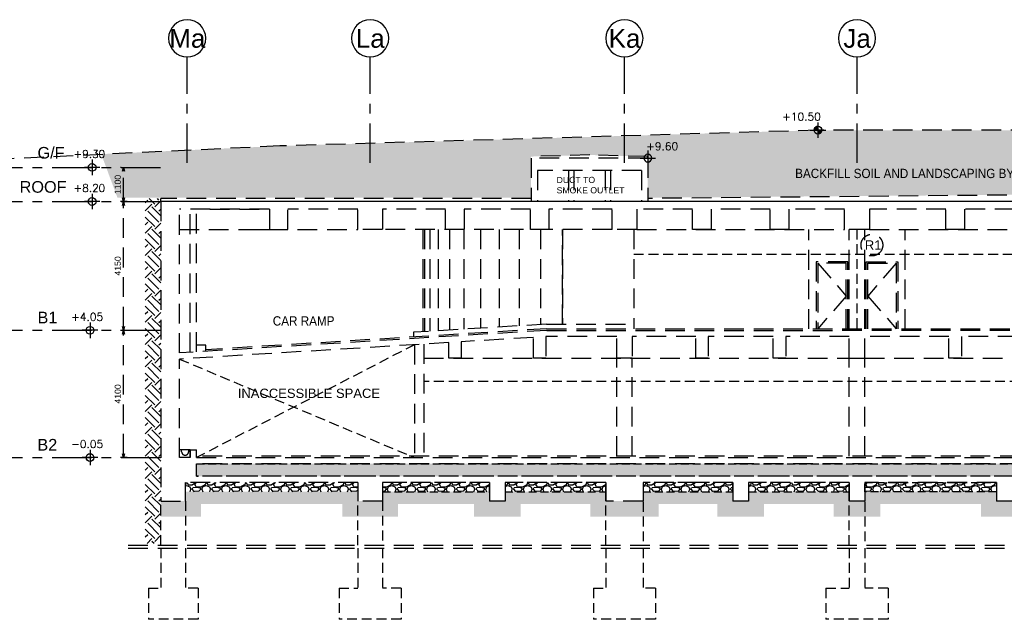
# Model space of a CAD drawing. Header units: millimetres. Extents: x 113048 to 489828, y -130780 to 23393.
# Tile 78 of 98: x 364290 to 396041, y -69226 to -49904. Entities that reach past the tile are written whole.
import ezdxf

# ---------------------------------------------------------------- set-up
doc = ezdxf.new("R2010")
doc.units = ezdxf.units.MM
doc.header["$LTSCALE"] = 100
for name, pattern in [('DASHDOT', [1, 0.5, -0.25, 0, -0.25]), ('Grid Line', [22.225, 12.7, -3.175, 3.175, -3.175]), ('Hidden', [9.525, 6.35, -3.175]), ('HIDDEN2', [4.7625, 3.175, -1.5875])]:
    doc.linetypes.add(name, pattern=pattern)
for name, color, linetype in [('+C-160', 160, 'Hidden'), ('DLN020__', 6, 'DASHDOT'), ('LEVEL', 7, 'Continuous')]:
    doc.layers.add(name, color=color, linetype=linetype)
doc.styles.add('romans', font='romans.shx')
doc.styles.add('Swis721tBT', font='swissl.ttf')
doc.styles.add('SWISS MD BT', font='swiss.ttf')
doc.dimstyles.new('INTDIM', dxfattribs={"dimtxt": 200, "dimasz": 125, "dimexe": 100, "dimexo": 150, "dimgap": 80, "dimtad": 1, "dimdec": 0, "dimzin": 9, "dimdsep": 46, "dimtxsty": 'Swis721tBT', "dimblk": 'OPEN30', "dimcen": -125, "dimclrd": 256, "dimclre": 256, "dimclrt": 2, "dimaunit": 1, "dimadec": 1, "dimazin": 0, "dimtfac": 0.444444, "dimtdec": 0, "dimtix": 1, "dimtmove": 2, "dimatfit": 3, "dimldrblk": 'OPEN30', "dimfxl": 0, "dimtolj": 1, "dimlwd": -1, "dimlwe": -1, "dimarcsym": 0})

# ---------------------------------------------------------------- blocks, each defined once
blk = doc.blocks.new('SECTION B-B_OLD')
at = {"layer": '+C-160'}
h = blk.add_hatch(dxfattribs=at)
h.set_pattern_fill('EARTH', color=256, scale=80, angle=45)
h.set_pattern_definition([(45, (-62666165.2, 1166790508.9), (3e-09, 718.42048969), [508, -508]), (45, (-62666299.9, 1166790643.6), (3e-09, 718.42048969), [508, -508]), (45, (-62666434.6, 1166790778.3), (3e-09, 718.42048969), [508, -508]), (135, (-62666434.6, 1166790868.1), (-718.42048969, 3e-09), [508, -508]), (135, (-62666299.9, 1166791002.8), (-718.42048969, 3e-09), [508, -508]), (135, (-62666165.2, 1166791137.53), (-718.42048969, 3e-09), [508, -508])])
h.paths.add_polyline_path([(164825, -54314), (169975, -54264), (169975, -55485), (195725, -55642), (195725, -54742), (203775, -54639), (203775, -54092), (211425, -53995), (211426, -53782), (211676, -53479), (202966, -53541), (202966, -54344), (199580, -54344), (199580, -53541), (188487, -53566), (188487, -53961), (188093, -53942), (188093, -54344), (187562, -54344), (187343, -54143), (181136, -54143), (180917, -54344), (179886, -54344), (179886, -53946), (170355, -53474), (151105, -53464), (133760, -53972), (128004, -54235), (128528, -55642), (141869, -55642), (141859, -54314), (143749, -54264), (145629, -54314), (145629, -55642), (164826, -55485)])
h = blk.add_hatch(dxfattribs=at)
h.set_pattern_fill('EARTH', color=256, scale=80, angle=45)
h.set_pattern_definition([(45, (133272.53, 4139), (3e-09, 718.4205), [508, -508]), (45, (133137.8, 4273.7), (3e-09, 718.4205), [508, -508]), (45, (133003.1, 4408.4), (3e-09, 718.4205), [508, -508]), (135, (133003.1, 4498.2), (-718.4205, 3e-09), [508, -508]), (135, (133137.8, 4632.9), (-718.4205, 3e-09), [508, -508]), (135, (133272.53, 4767.6), (-718.4205, 3e-09), [508, -508])])
h.paths.add_polyline_path([(129425, -55664), (129925, -55664), (129925, -66784), (129425, -66784)])
h = blk.add_hatch(dxfattribs=at)
h.set_pattern_fill('AR-SAND', color=256, scale=2, angle=-0.3502)
h.set_pattern_definition([(168.5, (30725.495, -64063.53), (-71.773542, -66.631913), [0, -77.216, 0, -86.36, 0, -82.55]), (138.5, (30725.5, -64063.53), (-167.18172, -26.20401), [0, -41.656, 0, -69.596, 0, -26.67]), (98.5, (30766.49, -64110.68), (-104.00447, 119.20533), [0, -25.4, 0, -91.44, 0, -119.38]), (88.5, (30766.49, -64110.68), (-133.837, 86.00171), [0, -12.7, 0, -59.944, 0, -68.58])])
h.paths.add_polyline_path([(215726, -64614), (131075, -64614), (131075, -64214), (215726, -64214)])
h = blk.add_hatch(dxfattribs=at)
h.set_pattern_fill('GRAVEL', color=256, scale=25)
h.set_pattern_definition([(228.01279, (194229.35, 4174), (-5080, -5715), [85.4304, -8457.621]), (184.96974, (194172.202, 4110.5), (7619.999997, 635.000036), [146.601, -14513.5122]), (132.510447, (194026.15, 4097.8), (6350.000003, -6984.999998), [103.3704, -10233.6807]), (267.27369, (193778.502, 3939.05), (635.000001, 12700), [133.501, -13216.6094]), (292.833654, (193772.152, 3805.7), (-3175, 7620), [130.9084, -12959.952]), (357.27369, (193822.952, 3685.05), (-12700, 635.000001), [133.501, -13216.6094]), (37.69424, (193956.302, 3678.7), (-8254.9999997, -6350.0000004), [176.5484, -17478.279]), (72.255328, (194096.002, 3786.65), (4445.000001, 13969.9999996), [166.68, -16501.314]), (121.429566, (194146.802, 3945.4), (-5080.000001, 8255), [133.9532, -13261.3864]), (175.23636, (194076.95, 4059.7), (6985, -635), [152.9283, -7493.4842]), (222.397438, (193924.552, 4072.4), (-7620, -6985.0000002), [197.7695, -19579.193]), (138.814075, (194407.15, 3932.7), (-4445, 3810), [67.501, -6682.6415]), (171.469234, (194356.352, 3977.15), (8255, -1269.999999), [128.4205, -12713.6597]), (225, (194229.35, 3996.2), (-2e-09, -635), [89.8023, -808.2233]), (203.19859, (194184.9, 4072.4), (3175, 1270), [48.3603, -4787.6556]), (291.80141, (194140.45, 4053.35), (-635, 1905), [68.3914, -3351.1882]), (30.96376, (194165.85, 3989.85), (1905, 1270), [111.08, -3591.5745]), (161.56505, (194261.1, 4047), (1270, -635), [80.3218, -1927.7245]), (16.38954, (193772.15, 4053.35), (6350, 1905), [112.522, -11139.7067]), (70.346176, (193880.1, 4085.1), (-2540, -6985), [94.3997, -9345.554]), (293.19859, (194261.1, 4174), (-1270, 3175), [96.72, -4739.296]), (343.61046, (194299.2, 4085.1), (-6350, 1905), [112.522, -11139.7067]), (339.443955, (193772.15, 3659.65), (-3175, 1270), [108.509, -5316.9336]), (294.77514, (193873.75, 3621.55), (-3175.000004, 6984.999998), [90.918, -9000.8983]), (66.80141, (194267.45, 3539), (1270, 3175), [96.72, -4739.296]), (17.354025, (194305.55, 3627.9), (-8255, -2540), [106.4457, -10538.094]), (69.443955, (193956.3, 3539), (-1270, -3175), [54.2544, -5371.188]), (101.30993, (194229.35, 3539), (-635, 2540), [32.3786, -3205.4987]), (165.96376, (194223, 3570.75), (1905, -635), [130.9084, -2487.2636]), (186.009006, (194096.002, 3602.5), (6350, 635), [121.3167, -12010.3412]), (303.69007, (194165.85, 3932.7), (-635, 1270), [91.581, -2197.944]), (353.157227, (194216.652, 3856.5), (10795, -1269.9999995), [159.8892, -15829.0023]), (60.945396, (194375.4, 3837.45), (-2540, -4445), [65.377, -6472.348]), (90, (194407.15, 3894.6), (-635, 635), [38.1, -596.9]), (120.256437, (194083.3, 3621.55), (2540, -4445), [88.2167, -8733.485]), (48.01279, (194038.85, 3697.75), (5080, 5715), [170.8607, -8372.1905]), (360, (194153.15, 3824.75), (635, 635), [165.1, -469.9]), (325.304846, (194318.25, 3824.75), (6350.000002, -4444.999997), [100.4024, -9939.829]), (254.0546, (194400.8, 3767.6), (-635, -2540), [92.4573, -4530.4125]), (207.645975, (194375.402, 3678.7), (-12065.0000005, -6349.999999), [150.5363, -14903.116]), (175.42608, (194242.052, 3608.85), (-8255, 635), [159.2574, -15766.4616])])
h.paths.add_polyline_path([(130725, -65114), (136275, -65114), (136275, -64814), (130725, -64814)])
h = blk.add_hatch(dxfattribs=at)
h.set_pattern_fill('GRAVEL', color=256, scale=25)
h.set_pattern_definition([(228.01279, (157029.718, 4174), (-5080, -5715), [85.4304, -8457.621]), (184.96974, (156972.568, 4110.5), (7619.999997, 635.000036), [146.601, -14513.512]), (132.51045, (156826.518, 4097.8), (6350.000003, -6984.999998), [103.3704, -10233.6807]), (267.27369, (156578.868, 3939.05), (635.000001, 12700), [133.501, -13216.6094]), (292.833654, (156572.518, 3805.7), (-3175, 7620), [130.9084, -12959.952]), (357.27369, (156623.318, 3685.05), (-12700, 635.000001), [133.501, -13216.6094]), (37.69424, (156756.668, 3678.7), (-8255, -6350.0000004), [176.5484, -17478.279]), (72.25533, (156896.368, 3786.65), (4445.000001, 13970), [166.68, -16501.314]), (121.429566, (156947.168, 3945.4), (-5080.000001, 8255), [133.9532, -13261.3864]), (175.23636, (156877.32, 4059.7), (6985, -635), [152.9283, -7493.484]), (222.397438, (156724.918, 4072.4), (-7620, -6985), [197.7695, -19579.193]), (138.814075, (157207.52, 3932.7), (-4445, 3810), [67.501, -6682.6415]), (171.469234, (157156.718, 3977.15), (8255, -1269.999999), [128.4205, -12713.6597]), (225, (157029.7, 3996.2), (-2e-09, -635), [89.8023, -808.2233]), (203.19859, (156985.27, 4072.4), (3175, 1270), [48.3603, -4787.6556]), (291.80141, (156940.82, 4053.35), (-635, 1905), [68.3914, -3351.188]), (30.96376, (156966.22, 3989.85), (1905, 1270), [111.08, -3591.5745]), (161.56505, (157061.47, 4047), (1270, -635), [80.322, -1927.7245]), (16.38954, (156572.518, 4053.35), (6350, 1905), [112.522, -11139.7067]), (70.346176, (156680.468, 4085.1), (-2540, -6985), [94.3997, -9345.554]), (293.19859, (157061.47, 4174), (-1270, 3175), [96.72, -4739.296]), (343.61046, (157099.568, 4085.1), (-6350, 1905), [112.522, -11139.7067]), (339.44395, (156572.52, 3659.65), (-3175, 1270), [108.509, -5316.9336]), (294.77514, (156674.118, 3621.55), (-3175.000004, 6984.999998), [90.918, -9000.8983]), (66.80141, (157067.82, 3539), (1270, 3175), [96.72, -4739.296]), (17.354025, (157105.918, 3627.9), (-8255, -2540), [106.4457, -10538.094]), (69.44395, (156756.67, 3539), (-1270, -3175), [54.2544, -5371.188]), (101.30993, (157029.72, 3539), (-635, 2540), [32.3786, -3205.499]), (165.96376, (157023.37, 3570.75), (1905, -635), [130.9084, -2487.2636]), (186.009006, (156896.368, 3602.5), (6350, 635), [121.3167, -12010.341]), (303.69007, (156966.22, 3932.7), (-635, 1270), [91.581, -2197.944]), (353.157227, (157017.018, 3856.5), (10795, -1269.9999995), [159.889, -15829.0023]), (60.9454, (157175.77, 3837.45), (-2540, -4445), [65.377, -6472.348]), (90, (157207.5, 3894.6), (-635, 635), [38.1, -596.9]), (120.25644, (156883.668, 3621.55), (2540, -4445), [88.2167, -8733.485]), (48.01279, (156839.218, 3697.75), (5080, 5715), [170.8607, -8372.1905]), (360, (156953.5, 3824.75), (635, 635), [165.1, -469.9]), (325.304846, (157118.618, 3824.75), (6350.000002, -4444.999997), [100.4024, -9939.829]), (254.0546, (157201.17, 3767.6), (-635, -2540), [92.4573, -4530.4125]), (207.645975, (157175.768, 3678.7), (-12065, -6349.999999), [150.5363, -14903.116]), (175.42608, (157042.418, 3608.85), (-8255, 635), [159.2574, -15766.4616])])
h.paths.add_polyline_path([(137075, -65114), (140526, -65114), (140526, -64814), (137075, -64814)])
h = blk.add_hatch(dxfattribs=at)
h.set_pattern_fill('GRAVEL', color=256, scale=25)
h.set_pattern_definition([(228.01279, (160779.725, 4174), (-5080, -5715), [85.4304, -8457.621]), (184.96974, (160722.575, 4110.5), (7619.999997, 635.000036), [146.601, -14513.512]), (132.51045, (160576.525, 4097.8), (6350.000003, -6984.999998), [103.3704, -10233.6807]), (267.27369, (160328.875, 3939.05), (635.000001, 12700), [133.501, -13216.6094]), (292.833654, (160322.525, 3805.7), (-3175, 7620), [130.9084, -12959.952]), (357.27369, (160373.325, 3685.05), (-12700, 635.000001), [133.501, -13216.6094]), (37.69424, (160506.675, 3678.7), (-8255, -6350.0000004), [176.5484, -17478.279]), (72.25533, (160646.375, 3786.65), (4445.000001, 13970), [166.68, -16501.314]), (121.429566, (160697.175, 3945.4), (-5080.000001, 8255), [133.9532, -13261.3864]), (175.23636, (160627.325, 4059.7), (6985, -635), [152.9283, -7493.484]), (222.397438, (160474.925, 4072.4), (-7620, -6985), [197.7695, -19579.193]), (138.814075, (160957.525, 3932.7), (-4445, 3810), [67.501, -6682.6415]), (171.469234, (160906.725, 3977.15), (8255, -1269.999999), [128.4205, -12713.6597]), (225, (160779.73, 3996.2), (-2e-09, -635), [89.8023, -808.2233]), (203.19859, (160735.275, 4072.4), (3175, 1270), [48.3603, -4787.6556]), (291.80141, (160690.83, 4053.35), (-635, 1905), [68.3914, -3351.188]), (30.96376, (160716.23, 3989.85), (1905, 1270), [111.08, -3591.5745]), (161.56505, (160811.48, 4047), (1270, -635), [80.322, -1927.7245]), (16.38954, (160322.525, 4053.35), (6350, 1905), [112.522, -11139.7067]), (70.346176, (160430.475, 4085.1), (-2540, -6985), [94.3997, -9345.554]), (293.19859, (160811.475, 4174), (-1270, 3175), [96.72, -4739.296]), (343.61046, (160849.575, 4085.1), (-6350, 1905), [112.522, -11139.7067]), (339.44395, (160322.525, 3659.65), (-3175, 1270), [108.509, -5316.9336]), (294.77514, (160424.125, 3621.55), (-3175.000004, 6984.999998), [90.918, -9000.8983]), (66.80141, (160817.825, 3539), (1270, 3175), [96.72, -4739.296]), (17.354025, (160855.925, 3627.9), (-8255, -2540), [106.4457, -10538.094]), (69.44395, (160506.675, 3539), (-1270, -3175), [54.2544, -5371.188]), (101.30993, (160779.73, 3539), (-635, 2540), [32.3786, -3205.499]), (165.96376, (160773.38, 3570.75), (1905, -635), [130.9084, -2487.2636]), (186.009006, (160646.375, 3602.5), (6350, 635), [121.3167, -12010.341]), (303.69007, (160716.23, 3932.7), (-635, 1270), [91.581, -2197.944]), (353.157227, (160767.025, 3856.5), (10795, -1269.9999995), [159.889, -15829.0023]), (60.9454, (160925.775, 3837.45), (-2540, -4445), [65.377, -6472.348]), (90, (160957.5, 3894.6), (-635, 635), [38.1, -596.9]), (120.25644, (160633.675, 3621.55), (2540, -4445), [88.2167, -8733.485]), (48.01279, (160589.225, 3697.75), (5080, 5715), [170.8607, -8372.1905]), (360, (160703.5, 3824.75), (635, 635), [165.1, -469.9]), (325.304846, (160868.625, 3824.75), (6350.000002, -4444.999997), [100.4024, -9939.829]), (254.0546, (160951.175, 3767.6), (-635, -2540), [92.4573, -4530.4125]), (207.645975, (160925.775, 3678.7), (-12065, -6349.999999), [150.5363, -14903.116]), (175.42608, (160792.425, 3608.85), (-8255, 635), [159.2574, -15766.4616])])
h.paths.add_polyline_path([(141026, -65114), (144275, -65114), (144275, -64814), (141026, -64814)])
h = blk.add_hatch(dxfattribs=at)
h.set_pattern_fill('GRAVEL', color=256, scale=25)
h.set_pattern_definition([(228.01279, (165229.718, 4174), (-5080, -5715), [85.4304, -8457.621]), (184.96974, (165172.568, 4110.5), (7619.999997, 635.000036), [146.601, -14513.512]), (132.51045, (165026.518, 4097.8), (6350.000003, -6984.999998), [103.3704, -10233.6807]), (267.27369, (164778.868, 3939.05), (635.000001, 12700), [133.501, -13216.6094]), (292.833654, (164772.518, 3805.7), (-3175, 7620), [130.9084, -12959.952]), (357.27369, (164823.318, 3685.05), (-12700, 635.000001), [133.501, -13216.6094]), (37.69424, (164956.668, 3678.7), (-8255, -6350.0000004), [176.5484, -17478.279]), (72.25533, (165096.368, 3786.65), (4445.000001, 13970), [166.68, -16501.314]), (121.429566, (165147.168, 3945.4), (-5080.000001, 8255), [133.9532, -13261.3864]), (175.23636, (165077.32, 4059.7), (6985, -635), [152.9283, -7493.484]), (222.397438, (164924.918, 4072.4), (-7620, -6985), [197.7695, -19579.193]), (138.814075, (165407.52, 3932.7), (-4445, 3810), [67.501, -6682.6415]), (171.469234, (165356.718, 3977.15), (8255, -1269.999999), [128.4205, -12713.6597]), (225, (165229.7, 3996.2), (-2e-09, -635), [89.8023, -808.2233]), (203.19859, (165185.27, 4072.4), (3175, 1270), [48.3603, -4787.6556]), (291.80141, (165140.82, 4053.35), (-635, 1905), [68.3914, -3351.188]), (30.96376, (165166.22, 3989.85), (1905, 1270), [111.08, -3591.5745]), (161.56505, (165261.47, 4047), (1270, -635), [80.322, -1927.7245]), (16.38954, (164772.518, 4053.35), (6350, 1905), [112.522, -11139.7067]), (70.346176, (164880.468, 4085.1), (-2540, -6985), [94.3997, -9345.554]), (293.19859, (165261.47, 4174), (-1270, 3175), [96.72, -4739.296]), (343.61046, (165299.568, 4085.1), (-6350, 1905), [112.522, -11139.7067]), (339.44395, (164772.52, 3659.65), (-3175, 1270), [108.509, -5316.9336]), (294.77514, (164874.118, 3621.55), (-3175.000004, 6984.999998), [90.918, -9000.8983]), (66.80141, (165267.82, 3539), (1270, 3175), [96.72, -4739.296]), (17.354025, (165305.918, 3627.9), (-8255, -2540), [106.4457, -10538.094]), (69.44395, (164956.67, 3539), (-1270, -3175), [54.2544, -5371.188]), (101.30993, (165229.72, 3539), (-635, 2540), [32.3786, -3205.499]), (165.96376, (165223.37, 3570.75), (1905, -635), [130.9084, -2487.2636]), (186.009006, (165096.368, 3602.5), (6350, 635), [121.3167, -12010.341]), (303.69007, (165166.22, 3932.7), (-635, 1270), [91.581, -2197.944]), (353.157227, (165217.018, 3856.5), (10795, -1269.9999995), [159.889, -15829.0023]), (60.9454, (165375.77, 3837.45), (-2540, -4445), [65.377, -6472.348]), (90, (165407.5, 3894.6), (-635, 635), [38.1, -596.9]), (120.25644, (165083.668, 3621.55), (2540, -4445), [88.2167, -8733.485]), (48.01279, (165039.218, 3697.75), (5080, 5715), [170.8607, -8372.1905]), (360, (165153.5, 3824.75), (635, 635), [165.1, -469.9]), (325.304846, (165318.618, 3824.75), (6350.000002, -4444.999997), [100.4024, -9939.829]), (254.0546, (165401.17, 3767.6), (-635, -2540), [92.4573, -4530.4125]), (207.645975, (165375.768, 3678.7), (-12065, -6349.999999), [150.5363, -14903.116]), (175.42608, (165242.418, 3608.85), (-8255, 635), [159.2574, -15766.4616])])
h.paths.add_polyline_path([(145475, -65114), (148376, -65114), (148376, -64814), (145475, -64814)])
h = blk.add_hatch(dxfattribs=at)
h.set_pattern_fill('GRAVEL', color=256, scale=25)
h.set_pattern_definition([(228.01279, (168629.904, 4174), (-5080, -5715), [85.4304, -8457.621]), (184.96974, (168572.754, 4110.5), (7619.999997, 635.000036), [146.601, -14513.512]), (132.51045, (168426.704, 4097.8), (6350.000003, -6984.999998), [103.3704, -10233.6807]), (267.27369, (168179.054, 3939.05), (635.000001, 12700), [133.501, -13216.6094]), (292.833654, (168172.704, 3805.7), (-3175, 7620), [130.9084, -12959.952]), (357.27369, (168223.504, 3685.05), (-12700, 635.000001), [133.501, -13216.6094]), (37.69424, (168356.854, 3678.7), (-8255, -6350.0000004), [176.5484, -17478.279]), (72.25533, (168496.554, 3786.65), (4445.000001, 13970), [166.68, -16501.314]), (121.429566, (168547.354, 3945.4), (-5080.000001, 8255), [133.9532, -13261.3864]), (175.23636, (168477.504, 4059.7), (6985, -635), [152.9283, -7493.484]), (222.397438, (168325.104, 4072.4), (-7620, -6985), [197.7695, -19579.193]), (138.814075, (168807.704, 3932.7), (-4445, 3810), [67.501, -6682.6415]), (171.469234, (168756.904, 3977.15), (8255, -1269.999999), [128.4205, -12713.6597]), (225, (168629.9, 3996.2), (-2e-09, -635), [89.8023, -808.2233]), (203.19859, (168585.454, 4072.4), (3175, 1270), [48.3603, -4787.6556]), (291.80141, (168541, 4053.35), (-635, 1905), [68.3914, -3351.188]), (30.96376, (168566.4, 3989.85), (1905, 1270), [111.08, -3591.5745]), (161.56505, (168661.65, 4047), (1270, -635), [80.322, -1927.7245]), (16.38954, (168172.704, 4053.35), (6350, 1905), [112.522, -11139.7067]), (70.346176, (168280.654, 4085.1), (-2540, -6985), [94.3997, -9345.554]), (293.19859, (168661.654, 4174), (-1270, 3175), [96.72, -4739.296]), (343.61046, (168699.754, 4085.1), (-6350, 1905), [112.522, -11139.7067]), (339.44395, (168172.704, 3659.65), (-3175, 1270), [108.509, -5316.9336]), (294.77514, (168274.304, 3621.55), (-3175.000004, 6984.999998), [90.918, -9000.8983]), (66.80141, (168668.004, 3539), (1270, 3175), [96.72, -4739.296]), (17.354025, (168706.104, 3627.9), (-8255, -2540), [106.4457, -10538.094]), (69.44395, (168356.854, 3539), (-1270, -3175), [54.2544, -5371.188]), (101.30993, (168629.9, 3539), (-635, 2540), [32.3786, -3205.499]), (165.96376, (168623.55, 3570.75), (1905, -635), [130.9084, -2487.2636]), (186.009006, (168496.554, 3602.5), (6350, 635), [121.3167, -12010.341]), (303.69007, (168566.4, 3932.7), (-635, 1270), [91.581, -2197.944]), (353.157227, (168617.204, 3856.5), (10795, -1269.9999995), [159.889, -15829.0023]), (60.9454, (168775.954, 3837.45), (-2540, -4445), [65.377, -6472.348]), (90, (168807.7, 3894.6), (-635, 635), [38.1, -596.9]), (120.25644, (168483.854, 3621.55), (2540, -4445), [88.2167, -8733.485]), (48.01279, (168439.404, 3697.75), (5080, 5715), [170.8607, -8372.1905]), (360, (168553.7, 3824.75), (635, 635), [165.1, -469.9]), (325.304846, (168718.804, 3824.75), (6350.000002, -4444.999997), [100.4024, -9939.829]), (254.0546, (168801.35, 3767.6), (-635, -2540), [92.4573, -4530.4125]), (207.645975, (168775.954, 3678.7), (-12065, -6349.999999), [150.5363, -14903.116]), (175.42608, (168642.604, 3608.85), (-8255, 635), [159.2574, -15766.4616])])
h.paths.add_polyline_path([(148876, -65114), (152125, -65114), (152125, -64814), (148876, -64814)])
h = blk.add_hatch(dxfattribs=at)
h.set_pattern_fill('GRAVEL', color=256, scale=25)
h.set_pattern_definition([(228.01279, (177129.717, 4174), (-5080, -5715), [85.4304, -8457.621]), (184.96974, (177072.567, 4110.5), (7619.999997, 635.000036), [146.601, -14513.512]), (132.51045, (176926.517, 4097.8), (6350.000003, -6984.999998), [103.3704, -10233.6807]), (267.27369, (176678.867, 3939.05), (635.000001, 12700), [133.501, -13216.6094]), (292.833654, (176672.517, 3805.7), (-3175, 7620), [130.9084, -12959.952]), (357.27369, (176723.317, 3685.05), (-12700, 635.000001), [133.501, -13216.6094]), (37.69424, (176856.667, 3678.7), (-8255, -6350.0000004), [176.5484, -17478.279]), (72.25533, (176996.367, 3786.65), (4445.000001, 13970), [166.68, -16501.314]), (121.429566, (177047.167, 3945.4), (-5080.000001, 8255), [133.9532, -13261.3864]), (175.23636, (176977.32, 4059.7), (6985, -635), [152.9283, -7493.484]), (222.397438, (176824.917, 4072.4), (-7620, -6985), [197.7695, -19579.193]), (138.814075, (177307.52, 3932.7), (-4445, 3810), [67.501, -6682.6415]), (171.469234, (177256.717, 3977.15), (8255, -1269.999999), [128.4205, -12713.6597]), (225, (177129.7, 3996.2), (-2e-09, -635), [89.8023, -808.2233]), (203.19859, (177085.27, 4072.4), (3175, 1270), [48.3603, -4787.6556]), (291.80141, (177040.82, 4053.35), (-635, 1905), [68.3914, -3351.188]), (30.96376, (177066.22, 3989.85), (1905, 1270), [111.08, -3591.5745]), (161.56505, (177161.47, 4047), (1270, -635), [80.322, -1927.7245]), (16.38954, (176672.517, 4053.35), (6350, 1905), [112.522, -11139.7067]), (70.346176, (176780.467, 4085.1), (-2540, -6985), [94.3997, -9345.554]), (293.19859, (177161.47, 4174), (-1270, 3175), [96.72, -4739.296]), (343.61046, (177199.567, 4085.1), (-6350, 1905), [112.522, -11139.7067]), (339.44395, (176672.52, 3659.65), (-3175, 1270), [108.509, -5316.9336]), (294.77514, (176774.117, 3621.55), (-3175.000004, 6984.999998), [90.918, -9000.8983]), (66.80141, (177167.82, 3539), (1270, 3175), [96.72, -4739.296]), (17.354025, (177205.917, 3627.9), (-8255, -2540), [106.4457, -10538.094]), (69.44395, (176856.67, 3539), (-1270, -3175), [54.2544, -5371.188]), (101.30993, (177129.72, 3539), (-635, 2540), [32.3786, -3205.499]), (165.96376, (177123.37, 3570.75), (1905, -635), [130.9084, -2487.2636]), (186.009006, (176996.367, 3602.5), (6350, 635), [121.3167, -12010.341]), (303.69007, (177066.22, 3932.7), (-635, 1270), [91.581, -2197.944]), (353.157227, (177117.017, 3856.5), (10795, -1269.9999995), [159.889, -15829.0023]), (60.9454, (177275.77, 3837.45), (-2540, -4445), [65.377, -6472.348]), (90, (177307.5, 3894.6), (-635, 635), [38.1, -596.9]), (120.25644, (176983.667, 3621.55), (2540, -4445), [88.2167, -8733.485]), (48.01279, (176939.217, 3697.75), (5080, 5715), [170.8607, -8372.1905]), (360, (177053.5, 3824.75), (635, 635), [165.1, -469.9]), (325.304846, (177218.617, 3824.75), (6350.000002, -4444.999997), [100.4024, -9939.829]), (254.0546, (177301.17, 3767.6), (-635, -2540), [92.4573, -4530.4125]), (207.645975, (177275.767, 3678.7), (-12065, -6349.999999), [150.5363, -14903.116]), (175.42608, (177142.417, 3608.85), (-8255, 635), [159.2574, -15766.4616])])
h.paths.add_polyline_path([(156875, -65114), (152625, -65114), (152625, -64814), (156875, -64814)])
h = blk.add_hatch(dxfattribs=at)
h.set_pattern_fill('EARTH', color=256, scale=80, angle=-86.3502)
h.set_pattern_definition([(45, (30725.5, -49340.97), (-4e-07, 718.4205), [508, -508]), (45, (30590.8, -49206.27), (-4e-07, 718.4205), [508, -508]), (45, (30456.1, -49071.56), (-4e-07, 718.4205), [508, -508]), (135, (30456.1, -48981.76), (-718.4205, -4e-07), [508, -508]), (135, (30590.8, -48847.06), (-718.4205, -4e-07), [508, -508]), (135, (30725.5, -48712.35), (-718.4205, -4e-07), [508, -508])])
h.paths.add_polyline_path([(216876, -65414), (216076, -65414), (216076, -65114), (212275, -65114), (212275, -65414), (211075, -65414), (211075, -65114), (208175, -65114), (208175, -65414), (207675, -65414), (207675, -65114), (204425, -65114), (204425, -65414), (203925, -65414), (203925, -65114), (200326, -65114), (200326, -65414), (199826, -65414), (199826, -65114), (196225, -65114), (196225, -65414), (195725, -65414), (195725, -65114), (192125, -65114), (192125, -65414), (191625, -65414), (191625, -65114), (188025, -65114), (188025, -65414), (187525, -65414), (187525, -65114), (183926, -65114), (183926, -65414), (183426, -65414), (183426, -65114), (179825, -65114), (179825, -65414), (179326, -65414), (179326, -65114), (175076, -65114), (175076, -65414), (174576, -65414), (174576, -65114), (170326, -65114), (170326, -65414), (169826, -65414), (169826, -65114), (166226, -65114), (166226, -65414), (165726, -65414), (165726, -65114), (162125, -65114), (162125, -65414), (161625, -65414), (161625, -65114), (157375, -65114), (157375, -65414), (156875, -65414), (156875, -65114), (152625, -65114), (152625, -65414), (152125, -65414), (152125, -65114), (148876, -65114), (148876, -65414), (148376, -65414), (148376, -65114), (145475, -65114), (145475, -65414), (144275, -65414), (144275, -65114), (141026, -65114), (141026, -65414), (140526, -65414), (140526, -65114), (137075, -65114), (137075, -65414), (136275, -65414), (136275, -65114), (130725, -65114), (130725, -65414), (129925, -65414), (129925, -65914), (131225, -65914), (131225, -65514), (135775, -65514), (135775, -65914), (137575, -65914), (137575, -65514), (140026, -65514), (140026, -65914), (141526, -65914), (141526, -65514), (143775, -65514), (143775, -65914), (145975, -65914), (145975, -65514), (147876, -65514), (147876, -65914), (149376, -65914), (149376, -65514), (151625, -65514), (151625, -65914), (153125, -65914), (153125, -65514), (156375, -65514), (156375, -65914), (157875, -65914), (157875, -65514), (161125, -65514), (161125, -65914), (162625, -65914), (162625, -65514), (165226, -65514), (165226, -65914), (166726, -65914), (166726, -65514), (169326, -65514), (169326, -65914), (170826, -65914), (170826, -65514), (174076, -65514), (174076, -65914), (175576, -65914), (175576, -65514), (178825, -65514), (178825, -65914), (180325, -65914), (180325, -65514), (182926, -65514), (182926, -65914), (184426, -65914), (184426, -65514), (187025, -65514), (187025, -65914), (188525, -65914), (188525, -65514), (191125, -65514), (191125, -65914), (192625, -65914), (192625, -65514), (195225, -65514), (195225, -65914), (196725, -65914), (196725, -65514), (199326, -65514), (199326, -65914), (200826, -65914), (200826, -65514), (203425, -65514), (203425, -65914), (204925, -65914), (204925, -65514), (207175, -65514), (207175, -65914), (208675, -65914), (208675, -65514), (210575, -65514), (210575, -65914), (212775, -65914), (212775, -65514), (215626, -65514), (215626, -65914), (216876, -65914)])
for p, q in [((143765, -54263, 0), (141869, -54314, 0)), ((145629, -54314, 0), (143765, -54263, 0)), ((145629, -54364, 0), (141869, -54364, 0)), ((141869, -54364, 0), (141869, -55764, 0)), ((145629, -54364, 0), (145629, -54314, 0)), ((145629, -54364, 0), (145629, -55764, 0)), ((145429, -54764, 0), (142069, -54764, 0)), ((142069, -54764, 0), (142069, -55764, 0)), ((143069, -54764, 0), (143069, -55764, 0)), ((143249, -54764, 0), (143249, -55764, 0)), ((144249, -54764, 0), (144249, -55764, 0)), ((144429, -54764, 0), (144429, -55764, 0)), ((145429, -54764, 0), (145429, -55764, 0)), ((164826, -55485, 0), (145629, -55664, 0)), ((141869, -55664, 0), (129925, -55664)), ((129925, -55764), (129925, -55664)), ((195725, -55764), (129925, -55764)), ((129925, -55764), (129925, -65414)), ((187525, -55764, 0), (129925, -55764)), ((130525, -60642), (130525, -55990)), ((133425, -56014), (130525, -56014)), ((130875, -60620), (130875, -55990)), ((131075, -60608), (131075, -55990)), ((131509, -56014), (133425, -56014)), ((133425, -56014), (133425, -56664)), ((136275, -56014), (134025, -56014)), ((134025, -56664), (134025, -56014)), ((136275, -56664), (136275, -56014)), ((139109, -56014), (137075, -56014)), ((137075, -56014), (137075, -56664)), ((139109, -56664), (139109, -56014)), ((141842, -56014), (139709, -56014)), ((139709, -56014), (139709, -56664)), ((141842, -56664), (141842, -56014)), ((144475, -56014), (142442, -56014)), ((142442, -56014), (142442, -56664)), ((144475, -56664), (144475, -56014)), ((147075, -56014), (145275, -56014)), ((145275, -56014), (145275, -56664)), ((147075, -56664), (147075, -56014)), ((149575, -56014), (147675, -56014)), ((147675, -56014), (147675, -56664)), ((149575, -56664), (149575, -56014)), ((151975, -56014), (150175, -56014)), ((150175, -56014), (150175, -56664)), ((151975, -56664), (151975, -56014)), ((155242, -56014), (152775, -56014)), ((152775, -56014), (152775, -56664)), ((155242, -56664), (155242, -56014)), ((158409, -56014), (155842, -56014)), ((155842, -56014), (155842, -56664)), ((130525, -56664), (136275, -56664)), ((132972, -56664), (133856, -56664)), ((133425, -56664), (134025, -56664)), ((133425, -56664), (134025, -56664)), ((137075, -56664), (136275, -56664)), ((144475, -56664), (137075, -56664)), ((138375, -56664), (138375, -59959)), ((138431, -56664), (138431, -59956)), ((138596, -56664), (138596, -59945)), ((138866, -56664), (138866, -59929)), ((139709, -56664), (139109, -56664)), ((139709, -56664), (139109, -56664)), ((139235, -56664), (139235, -59906)), ((139694, -56664), (139694, -59878)), ((140230, -56664), (140230, -59845)), ((140833, -56664), (140833, -59808)), ((141485, -56664), (141485, -59768)), ((142442, -56664), (141842, -56664)), ((142442, -56664), (141842, -56664)), ((142172, -56664), (142172, -59726)), ((142875, -59714), (142875, -56664)), ((142875, -56664), (142875, -59714)), ((145275, -56664), (144475, -56664)), ((145275, -56664), (144475, -56664)), ((145175, -56664), (145175, -59864)), ((145275, -56664), (151975, -56664)), ((147675, -56664), (147075, -56664)), ((147675, -56664), (147075, -56664)), ((150175, -56664), (149575, -56664)), ((150175, -56664), (149575, -56664)), ((150825, -59864), (150825, -56664)), ((152775, -56664), (151975, -56664)), ((152125, -59864), (152125, -56664)), ((152125, -59864), (152125, -56664)), ((152625, -56664), (152125, -56664)), ((152625, -59864), (152625, -56664)), ((152775, -56664), (161475, -56664)), ((153925, -59864), (153925, -56664)), ((155842, -56664), (155242, -56664)), ((155842, -56664), (155242, -56664)), ((152080, -57704), (151060, -57704)), ((151060, -57704), (151060, -59864)), ((152030, -57754), (151110, -57754)), ((151110, -57754), (151110, -59864)), ((152030, -59864), (152030, -57754)), ((152080, -59864), (152080, -57704)), ((152670, -59864), (152670, -57704)), ((152670, -57704), (153690, -57704)), ((152720, -59864), (152720, -57754)), ((152720, -57754), (153640, -57754)), ((153640, -57754), (153640, -59864)), ((153690, -57704), (153690, -59864)), ((142376, -59914), (130525, -60642)), ((142374, -59864), (131375, -60539)), ((142365, -59714), (138075, -59977)), ((138075, -59977), (138075, -60128)), ((142365, -59714), (145175, -59714)), ((142376, -59864), (191873, -59863, 0)), ((142376, -59914), (191873, -59913, 0)), ((139209, -60308), (130525, -60842)), ((139209, -60814, 0), (139209, -60308, 0)), ((141942, -60141), (139609, -60284)), ((139609, -60284, 0), (139609, -60814, 0)), ((141942, -60814, 0), (141942, -60141, 0)), ((142382, -60114), (142342, -60116)), ((142342, -60114), (142342, -60814, 0)), ((144626, -60114), (142382, -60114)), ((144626, -60814), (144626, -60114)), ((145126, -60114), (145126, -60814)), ((147175, -60114), (145126, -60114)), ((147175, -60813), (147175, -60114)), ((149675, -60114), (147575, -60114)), ((147575, -60114), (147575, -60813)), ((149675, -60814, 0), (149675, -60114)), ((152125, -60114), (150075, -60114)), ((150075, -60114), (150075, -60814, 0)), ((152125, -60814), (152125, -60114)), ((152625, -60814), (152625, -60114)), ((155342, -60114), (152625, -60114)), ((155342, -60814, 0), (155342, -60114)), ((158509, -60114), (155742, -60114)), ((155742, -60114), (155742, -60814, 0)), ((131375, -60389), (131075, -60389)), ((131375, -60589), (131375, -60389)), ((138106, -60378), (138106, -64014)), ((138406, -60360), (138406, -64014)), ((130525, -64014), (130525, -60842)), ((138406, -60814), (152125, -60814)), ((139609, -60814, 0), (139209, -60814, 0)), ((139609, -60814, 0), (139209, -60814, 0)), ((142342, -60814, 0), (141942, -60814, 0)), ((142342, -60814, 0), (141942, -60814, 0)), ((145126, -60814), (144626, -60814)), ((144626, -63964), (144626, -60814)), ((145126, -63964), (145126, -60814)), ((147575, -60813), (147175, -60813)), ((147575, -60813), (147175, -60813)), ((150075, -60814, 0), (149675, -60814, 0)), ((150075, -60814, 0), (149675, -60814, 0)), ((152125, -63964), (152125, -60764)), ((152125, -60814), (152625, -60814)), ((152625, -63964), (152625, -60764)), ((152625, -60814), (161625, -60814)), ((155742, -60814, 0), (155342, -60814, 0)), ((155742, -60814, 0), (155342, -60814, 0)), ((130597, -63764, 0), (130525, -63764, 0)), ((130822, -63764, 0), (130597, -63764, 0)), ((130875, -63764, 0), (130822, -63764, 0)), ((130875, -64014), (130875, -63764, 0)), ((130875, -63764, 0), (131075, -63764, 0)), ((130875, -63764, 0), (130875, -64014, 0)), ((131075, -64014), (131075, -63764, 0)), ((131075, -64014, 0), (131075, -63764, 0)), ((130875, -64014, 0), (130525, -64014)), ((215726, -63964, 0), (131075, -63964, 0)), ((131075, -64014), (215726, -64014, 0)), ((215726, -64214, 0), (131075, -64214, 0)), ((131075, -64614), (131075, -64214, 0)), ((215726, -64614, 0), (131075, -64614, 0)), ((131075, -64614, 0), (131125, -64614)), ((136275, -64814), (130725, -64814)), ((130725, -65414), (130725, -64814)), ((136275, -64814), (136275, -65414)), ((140526, -64814), (137075, -64814)), ((137075, -64814), (137075, -65414)), ((140526, -64814), (140526, -65414)), ((144275, -64814), (141026, -64814)), ((141026, -64814), (141026, -65414)), ((144275, -64814), (144275, -65414)), ((148376, -64814), (145475, -64814)), ((145475, -64814), (145475, -65414)), ((148376, -64814), (148376, -65414)), ((152125, -64814), (148876, -64814)), ((148876, -64814), (148876, -65414)), ((152125, -64814), (152125, -65414)), ((156875, -64814), (152625, -64814)), ((152625, -64814), (152625, -65414)), ((156875, -64814, 0), (156875, -65414, 0)), ((129925, -65414), (130725, -65414)), ((137075, -65414), (136275, -65414)), ((137075, -65414), (136275, -65414)), ((141026, -65414), (140526, -65414)), ((145475, -65414), (144275, -65414)), ((148876, -65414), (148376, -65414)), ((152625, -65414), (152125, -65414)), ((157375, -65414, 0), (156875, -65414, 0)), ((128872, -66834), (171299, -66834)), ((128872, -66934), (171299, -66934))]:
    blk.add_line(p, q, dxfattribs=at)
at = {"layer": '+C-160', "linetype": 'Hidden', "ltscale": 0.5}
for p, q in [((152375, -56664), (152375, -59914)), ((138106, -60376), (131075, -64014)), ((130525, -60842), (138106, -64014)), ((144275, -66834), (144275, -64964)), ((145475, -64964), (145475, -66834)), ((152125, -66834), (152125, -64964)), ((152625, -64964), (152625, -66834)), ((129925, -66834), (129925, -65414)), ((130725, -65414), (130725, -66834)), ((136275, -66834), (136275, -65414)), ((137075, -65414), (137075, -66834)), ((129925, -66934), (129925, -68226)), ((130725, -66934), (130725, -68226)), ((136275, -66934), (136275, -68226)), ((137075, -66934), (137075, -68226)), ((144275, -66934), (144275, -68226)), ((145475, -66934), (145475, -68226)), ((152125, -66934), (152125, -68226)), ((152625, -66934), (152625, -68226)), ((129526, -68226), (129526, -69226)), ((129526, -68226), (129925, -68226)), ((131126, -68226), (130725, -68226)), ((131125, -68226), (131125, -69226)), ((135676, -68226), (135676, -69226)), ((135676, -68226), (136275, -68226)), ((137676, -68226), (137075, -68226)), ((137676, -68226), (137676, -69226)), ((143876, -68226), (143876, -69226)), ((143876, -68226), (144275, -68226)), ((145876, -68226), (145475, -68226)), ((145876, -68226), (145876, -69226)), ((151375, -68226), (151375, -69226)), ((151375, -68226), (152125, -68226)), ((153375, -68226), (152625, -68226)), ((153375, -68226), (153375, -69226)), ((131126, -69226), (129526, -69226)), ((137676, -69226), (135676, -69226)), ((145876, -69226), (143876, -69226)), ((153375, -69226), (151375, -69226))]:
    blk.add_line(p, q, dxfattribs=at)
at = {"layer": '+C-160', "linetype": 'HIDDEN2'}
for p, q in [((145175, -57463), (190385, -57463, 0)), ((215726, -61564), (138406, -61564))]:
    blk.add_line(p, q, dxfattribs=at)
at = {"layer": '+C-160', "linetype": 'Hidden'}
for p, q in [((151110, -57754), (152030, -58809)), ((153640, -57754), (152720, -58809)), ((152030, -58809), (151110, -59864)), ((152720, -58809), (153640, -59864))]:
    blk.add_line(p, q, dxfattribs=at)
at = {"layer": '+C-160', "elevation": 0}
blk.add_lwpolyline([(179886, -53964), (170355, -53463), (151115, -53464), (133760, -53972), (113048, -54960)], dxfattribs=at)
blk.add_lwpolyline([(130822, -63764), (130822, -63824, -1), (130597, -63824), (130597, -63764)], format="xyb", dxfattribs=at)
at = {"layer": '+C-160', "linetype": 'Hidden', "ltscale": 0.4}
for points in [[(215726, -64614), (131075, -64614), (131075, -64214), (215726, -64214)], [(137075, -65114), (140526, -65114), (140526, -64814), (137075, -64814)], [(141026, -65114), (144275, -65114), (144275, -64814), (141026, -64814)], [(145475, -65114), (148376, -65114), (148376, -64814), (145475, -64814)], [(148876, -65114), (152125, -65114), (152125, -64814), (148876, -64814)], [(156875, -65114), (152625, -65114), (152625, -64814), (156875, -64814)]]:
    blk.add_lwpolyline(points, close=True, dxfattribs=at)
blk = doc.blocks.new('Grid - Bubble - 4mm-251209-Black Box Lvl _0_00_G_F- Kahlen')
at = {"layer": 'DLN020__', "linetype": 'Continuous'}
blk.add_circle((0, 0), 4, dxfattribs=at)
blk = doc.blocks.new('_Open30')
at = {"color": 0, "linetype": 'ByBlock', "lineweight": -2}
for p, q in [((-1, 0.27), (0, 0)), ((0, 0), (-1, -0.27)), ((0, 0), (-1, 0))]:
    blk.add_line(p, q, dxfattribs=at)
blk = doc.blocks.new('*D149')
at = {"layer": '+C-160'}
for p, q in [((128839, -59914), (128620, -59914)), ((128720, -63889), (128720, -60039)), ((128839, -64014), (128620, -64014))]:
    blk.add_line(p, q, dxfattribs=at)
at = {"layer": 'Defpoints', "color": 0}
for p in [(128720, -59914), (128989, -59914), (128989, -64014)]:
    blk.add_point(p, dxfattribs=at)
at = {"layer": '+C-160', "xscale": 125, "yscale": 125, "zscale": 125}
for p, rotation in [((128720, -59914), 90), ((128720, -64014), 270)]:
    blk.add_blockref('_Open30', p, dxfattribs=dict(at, rotation=rotation))
at = {"layer": '+C-160', "insert": (128537, -61964), "char_height": 200, "attachment_point": 5, "rotation": 90, "style": 'Swis721tBT'}
blk.add_mtext('\\A1;4100', dxfattribs=at)
blk = doc.blocks.new('*D150')
at = {"layer": '+C-160'}
for p, q in [((128839, -55764), (128620, -55764)), ((128720, -59789), (128720, -55889)), ((128839, -59914), (128620, -59914))]:
    blk.add_line(p, q, dxfattribs=at)
at = {"layer": 'Defpoints', "color": 0}
for p in [(128720, -55764), (128989, -55764), (128989, -59914)]:
    blk.add_point(p, dxfattribs=at)
at = {"layer": '+C-160', "xscale": 125, "yscale": 125, "zscale": 125}
for p, rotation in [((128720, -55764), 90), ((128720, -59914), 270)]:
    blk.add_blockref('_Open30', p, dxfattribs=dict(at, rotation=rotation))
at = {"layer": '+C-160', "insert": (128537, -57839), "char_height": 200, "attachment_point": 5, "rotation": 90, "style": 'Swis721tBT'}
blk.add_mtext('\\A1;4150', dxfattribs=at)
blk = doc.blocks.new('ELEX')
at = {"layer": 'LEVEL'}
for p, q in [((0.5, 0), (-0.5, 0)), ((0, 0.5), (0, -0.5))]:
    blk.add_line(p, q, dxfattribs=at)
blk.add_circle((0, 0), 0.25, dxfattribs=at)
at = {"layer": 'LEVEL', "style": 'romans'}
blk.add_attdef('ELEX', (0.257, 0.354), '', height=0.5, dxfattribs=at)
blk = doc.blocks.new('*D151')
at = {"layer": '+C-160'}
for p, q in [((128651, -54664), (128620, -54664)), ((128720, -55639), (128720, -54789)), ((128839, -55764), (128620, -55764))]:
    blk.add_line(p, q, dxfattribs=at)
at = {"layer": 'Defpoints', "color": 0}
for p in [(128720, -54664), (128801, -54664), (128989, -55764)]:
    blk.add_point(p, dxfattribs=at)
at = {"layer": '+C-160', "xscale": 125, "yscale": 125, "zscale": 125}
for p, rotation in [((128720, -54664), 90), ((128720, -55764), 270)]:
    blk.add_blockref('_Open30', p, dxfattribs=dict(at, rotation=rotation))
at = {"layer": '+C-160', "insert": (128537, -55214), "char_height": 200, "attachment_point": 5, "rotation": 90, "style": 'Swis721tBT'}
blk.add_mtext('\\A1;1100', dxfattribs=at)
blk = doc.blocks.new('*X4')
at = {"color": 0}
for p, q in [((45956, 42700), (46156, 42700)), ((45956, 42694), (46156, 42694)), ((45957, 42688), (46156, 42688)), ((45957, 42681), (46156, 42681)), ((45958, 42675), (46156, 42675)), ((45959, 42669), (46156, 42669)), ((45960, 42662), (46156, 42662)), ((45962, 42656), (46156, 42656)), ((45964, 42650), (46156, 42650)), ((45965, 42644), (46156, 42644)), ((45968, 42638), (46156, 42638)), ((45970, 42631), (46156, 42631)), ((45973, 42625), (46156, 42625)), ((45975, 42619), (46156, 42619)), ((45978, 42612), (46156, 42612)), ((45982, 42606), (46156, 42606)), ((45986, 42600), (46156, 42600)), ((45990, 42594), (46156, 42594)), ((45994, 42588), (46156, 42588)), ((45999, 42581), (46156, 42581)), ((46004, 42575), (46156, 42575)), ((46009, 42569), (46156, 42569)), ((46015, 42562), (46156, 42562)), ((46022, 42556), (46156, 42556)), ((46029, 42550), (46156, 42550)), ((46037, 42544), (46156, 42544)), ((46047, 42538), (46156, 42538)), ((46057, 42531), (46156, 42531)), ((46069, 42525), (46156, 42525)), ((46083, 42519), (46156, 42519)), ((46102, 42512), (46156, 42512)), ((46133, 42506), (46156, 42506))]:
    blk.add_line(p, q, dxfattribs=at)
blk = doc.blocks.new('*X3')
at = {"color": 0}
for p, q in [((46156, 42900), (46200, 42900)), ((46156, 42894), (46222, 42894)), ((46156, 42888), (46238, 42888)), ((46156, 42881), (46250, 42881)), ((46156, 42875), (46261, 42875)), ((46156, 42869), (46271, 42869)), ((46156, 42862), (46279, 42862)), ((46156, 42856), (46287, 42856)), ((46156, 42850), (46294, 42850)), ((46156, 42844), (46300, 42844)), ((46156, 42838), (46306, 42838)), ((46156, 42831), (46311, 42831)), ((46156, 42825), (46316, 42825)), ((46156, 42819), (46320, 42819)), ((46156, 42812), (46324, 42812)), ((46156, 42806), (46328, 42806)), ((46156, 42800), (46332, 42800)), ((46156, 42794), (46335, 42794)), ((46156, 42788), (46338, 42788)), ((46156, 42781), (46341, 42781)), ((46156, 42775), (46343, 42775)), ((46156, 42769), (46345, 42769)), ((46156, 42762), (46347, 42762)), ((46156, 42756), (46349, 42756)), ((46156, 42750), (46351, 42750)), ((46156, 42744), (46352, 42744)), ((46156, 42738), (46353, 42738)), ((46156, 42731), (46354, 42731)), ((46156, 42725), (46355, 42725)), ((46156, 42719), (46355, 42719)), ((46156, 42712), (46356, 42712)), ((46156, 42706), (46356, 42706))]:
    blk.add_line(p, q, dxfattribs=at)
blk = doc.blocks.new('ELFIN')
at = {"layer": 'LEVEL'}
for p, q in [((0, 0), (-0.5, 0)), ((0, 0.5), (0, 0)), ((0, 0), (0, -0.5)), ((0.5, 0), (0, 0))]:
    blk.add_line(p, q, dxfattribs=at)
for start, end in [(90, 180), (180, 270), (0, 90), (270, 0)]:
    blk.add_arc((0, 0), 0.25, start, end, dxfattribs=at)
at = {"layer": 'LEVEL', "xscale": 0.00125, "yscale": 0.00125, "zscale": 0.00125}
for name in ['*X3', '*X4']:
    blk.add_blockref(name, (-57.695, -53.381), dxfattribs=at)
at = {"layer": 'LEVEL', "style": 'romans'}
blk.add_attdef('ELFIN', (0.254, 0.347), '', height=0.5, dxfattribs=at)
blk = doc.blocks.new('SECTION B-B_TEXT_OLD')
at = {"layer": '+C-160', "linetype": 'Grid Line'}
for p, q in [((130775.5, -54514.6), (130775.5, -51103.5)), ((136675.5, -54514.6), (136675.5, -51103.5)), ((144875.5, -54514.6), (144875.5, -51103.5)), ((152375.5, -54514.6), (152375.5, -51103.5)), ((124197.6, -54663.5), (130089.3, -54663.5)), ((124197.6, -55763.5), (130089.3, -55763.5)), ((124197.6, -59913.5), (130089.3, -59913.5)), ((124197.6, -64013.5), (130089.3, -64013.5))]:
    blk.add_line(p, q, dxfattribs=at)
at = {"layer": '+C-160'}
blk.add_circle((152855.3, -57167, 0), 350, dxfattribs=at)
at = {"layer": '+C-160', "xscale": -150, "yscale": 149.9999999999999, "zscale": 149.9999999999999, "rotation": 180}
for p in [(130775.5, -50503.5), (136675.5, -50503.5), (144875.5, -50503.5), (152375.5, -50503.5)]:
    blk.add_blockref('Grid - Bubble - 4mm-251209-Black Box Lvl _0_00_G_F- Kahlen', p, dxfattribs=at)
at = {"layer": '+C-160'}
ref = blk.add_blockref('ELFIN', (151115.2, -53462.7, 0.1), dxfattribs=dict(at, xscale=-499.9999999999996, yscale=499.9999999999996, zscale=499.9999999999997, rotation=359.9999999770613))
ref.add_attrib('ELFIN', '+10.50', (149964.9, -53151.2, 0.1), dxfattribs={"height": 250, "style": 'romans'})
ref = blk.add_blockref('ELEX', (145629, -54363.5, -0.1), dxfattribs=dict(at, xscale=-499.9999999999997, yscale=499.9999999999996, zscale=499.9999999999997, rotation=359.9999999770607))
ref.add_attrib('ELEX', '+9.60', (145580.9, -54106.9, -0.1), dxfattribs={"height": 250, "style": 'romans'})
ref = blk.add_blockref('ELEX', (127709.8, -54663.5), dxfattribs=dict(at, xscale=499.9999999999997, yscale=499.9999999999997, zscale=499.9999999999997))
ref.add_attrib('ELEX', '+9.30', (127106.5, -54354.7), dxfattribs={"height": 250, "style": 'romans'})
ref = blk.add_blockref('ELEX', (127709.8, -55763.5), dxfattribs=dict(at, xscale=499.9999999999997, yscale=499.9999999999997, zscale=499.9999999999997))
ref.add_attrib('ELEX', '+8.20', (127106.5, -55454.7), dxfattribs={"height": 250, "style": 'romans'})
ref = blk.add_blockref('ELEX', (127642.3, -59913.5), dxfattribs=dict(at, xscale=499.9999999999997, yscale=499.9999999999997, zscale=499.9999999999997))
ref.add_attrib('ELEX', '+4.05', (127039, -59604.7), dxfattribs={"height": 250, "style": 'romans'})
ref = blk.add_blockref('ELEX', (127642.3, -64013.5), dxfattribs=dict(at, xscale=499.9999999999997, yscale=499.9999999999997, zscale=499.9999999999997))
ref.add_attrib('ELEX', '-0.05', (127039, -63704.7), dxfattribs={"height": 250, "style": 'romans'})
at = {"layer": '+C-160', "style": 'SWISS MD BT', "width": 0.9}
for s, p in [('BACKFILL SOIL AND LANDSCAPING BY PARK CONTRACTOR ', (150381.2, -55007.6)), ('CAR RAMP', (133535.2, -59760.1))]:
    blk.add_text(s, height=300, dxfattribs=at).set_placement(p)
at = {"layer": '+C-160', "style": 'Swis721tBT'}
blk.add_text('R1', height=300, rotation=0, dxfattribs=at).set_placement((152628.4, -57315.2, 0))
at = {"layer": '+C-160', "char_height": 600, "width": 1209.6, "attachment_point": 2, "line_spacing_factor": 1.00667}
for s, insert in [('{\\fSwis721 BT|b0|i0|c0|p34;Ma}', (130779.7, -50207.8)), ('{\\fSwis721 BT|b0|i0|c0|p34;La}', (136679.7, -50207.8)), ('{\\fSwis721 BT|b0|i0|c0|p34;Ka}', (144879.7, -50207.8)), ('{\\fSwis721 BT|b0|i0|c0|p34;Ja}', (152379.7, -50207.8))]:
    blk.add_mtext(s, dxfattribs=dict(at, insert=insert))
at = {"layer": '+C-160', "char_height": 375, "attachment_point": 1, "style": 'SWISS MD BT'}
for s, insert in [('G/F', (125948.5, -54004.6)), ('ROOF', (125371.9, -55104.6)), ('B1', (125948.5, -59313.5)), ('B2', (125944.9, -63413.5))]:
    blk.add_mtext(s, dxfattribs=dict(at, insert=insert))
at = {"layer": '+C-160', "insert": (142689.1, -54967.2, 0.1), "char_height": 200, "width": 2488.615, "attachment_point": 1, "style": 'SWISS MD BT'}
blk.add_mtext('DUCT TO \\PSMOKE OUTLET', dxfattribs=at)
at = {"layer": '+C-160', "insert": (136994.5, -61792.4), "char_height": 300, "width": 4766.986, "attachment_point": 3, "line_spacing_factor": 1.00667, "style": 'SWISS MD BT'}
blk.add_mtext('INACCESSIBLE SPACE', dxfattribs=at)
at = {"layer": '+C-160'}
for base, p1, p2, picture, middle in [((128719.6, -54663.5), (128989.3, -55763.5), (128801, -54663.5), '*D151', (128536.8, -55213.5)), ((128719.6, -55763.5), (128989.3, -59913.5), (128989.3, -55763.5), '*D150', (128536.8, -57838.5)), ((128719.6, -59913.5), (128989.3, -64013.5), (128989.3, -59913.5), '*D149', (128536.8, -61963.5))]:
    dim = blk.add_linear_dim(base=base, p1=p1, p2=p2, angle=90, dimstyle='INTDIM', override={"dimclrt": 256}, dxfattribs=at)
    dim.commit()
    dim.dimension.update_dxf_attribs({"geometry": picture, "text_midpoint": middle})

msp = doc.modelspace()

# ---------------------------------------------------------------- block references
at = {"layer": '+C-160'}
msp.add_blockref('SECTION B-B_OLD', (238915.8, 0), dxfattribs=at)
at = {"layer": 'Defpoints'}
msp.add_blockref('SECTION B-B_TEXT_OLD', (238915.8, 0), dxfattribs=at)

doc.saveas('drawing.dxf')
